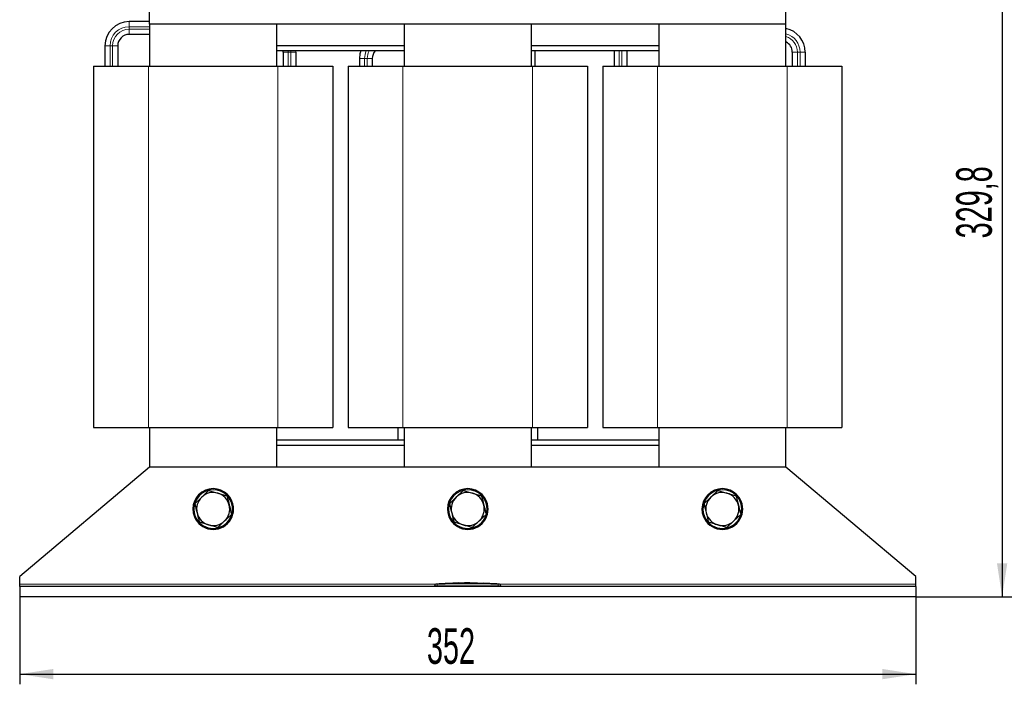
# Model space of a CAD drawing. Header units: millimetres. Extents: x 5 to 418, y 2 to 292.
# Tile 12 of 46: x 61 to 158, y 167 to 232. Entities that reach past the tile are written whole.
import ezdxf

# ---------------------------------------------------------------- set-up
doc = ezdxf.new("R2010")
doc.units = ezdxf.units.MM
doc.layers.add('SLD-0', color=7, linetype='Continuous')
doc.styles.add('SLDTEXTSTYLE0', font='TXT', dxfattribs={"width": 0.605})
doc.dimstyles.new('SLDDIMSTYLE0', dxfattribs={"dimtxt": 3.5, "dimasz": 3.302, "dimexe": 0, "dimexo": 0.0625, "dimgap": 0.875, "dimtad": 1, "dimlfac": 4, "dimrnd": 1e-09, "dimzin": 12, "dimdsep": 46, "dimtxsty": 'SLDTEXTSTYLE0', "dimsah": 1, "dimcen": 0.09, "dimadec": 0, "dimazin": 3, "dimtfac": 1, "dimtofl": 0, "dimtmove": 0, "dimatfit": 3, "dimfxl": 1, "dimfrac": 2, "dimtolj": 1, "dimtzin": 12, "dimarcsym": 0})

# ---------------------------------------------------------------- blocks, each defined once
blk = doc.blocks.new('_D')
at = {"layer": 'SLD-0'}
for p, q in [((61.201, 175.711), (61.201, 167.12)), ((149.201, 175.711), (149.201, 167.12)), ((61.201, 168.12), (149.201, 168.12))]:
    blk.add_line(p, q, dxfattribs=at)
for points in [[(61.201, 168.12), (64.503, 167.612), (64.503, 168.628)], [(149.201, 168.12), (145.899, 168.628), (145.899, 167.612)]]:
    blk.add_solid(points, dxfattribs=at)
at = {"layer": 'SLD-0', "insert": (101.19, 172.631), "char_height": 3.5, "attachment_point": 1, "style": 'SLDTEXTSTYLE0'}
blk.add_mtext('352', dxfattribs=at)
blk = doc.blocks.new('_D_1')
at = {"layer": 'SLD-0'}
for p, q in [((117.126, 258.161), (158.677, 258.161)), ((157.677, 258.161), (157.677, 175.711)), ((149.201, 175.711), (158.677, 175.711))]:
    blk.add_line(p, q, dxfattribs=at)
for points in [[(157.677, 258.161), (157.169, 254.859), (158.185, 254.859)], [(157.677, 175.711), (158.185, 179.013), (157.169, 179.013)]]:
    blk.add_solid(points, dxfattribs=at)
at = {"layer": 'SLD-0', "insert": (153.165, 210.92), "char_height": 3.5, "attachment_point": 1, "rotation": 90, "style": 'SLDTEXTSTYLE0'}
blk.add_mtext('329,8', dxfattribs=at)

msp = doc.modelspace()

# ---------------------------------------------------------------- linework, layer by layer
at = {"color": 7, "linetype": 'Continuous', "lineweight": 25}
for p, q in [((73.9506, 231.961), (73.9506, 244.086)), ((136.4506, 231.961), (136.4506, 244.086)), ((73.9506, 232.2135), (71.9506, 232.2135)), ((136.4506, 231.961), (73.9506, 231.961)), ((73.9506, 231.961), (73.9506, 227.836)), ((86.4506, 227.836), (86.4506, 231.961)), ((98.9506, 231.961), (98.9506, 227.836)), ((111.4506, 227.836), (111.4506, 231.961)), ((123.9506, 231.961), (123.9506, 227.836)), ((136.4506, 227.836), (136.4506, 231.961)), ((73.9506, 230.9585), (71.9506, 230.9585)), ((69.5731, 229.836), (69.5731, 227.836)), ((70.8281, 229.836), (70.8281, 227.836)), ((98.9506, 229.836), (86.4506, 229.836)), ((98.9506, 229.336), (86.4506, 229.336)), ((87.0731, 229.211), (87.0764, 229.336)), ((87.0731, 229.211), (87.0731, 227.836)), ((88.3281, 229.211), (88.3351, 229.336)), ((88.3281, 229.211), (88.3281, 227.836)), ((123.9506, 229.836), (111.4506, 229.836)), ((123.9506, 229.336), (111.4506, 229.336)), ((111.7906, 229.336), (111.7906, 227.836)), ((119.5731, 229.336), (119.5731, 227.836)), ((120.8281, 229.336), (120.8281, 227.836)), ((137.0731, 229.211), (137.0731, 227.836)), ((138.3281, 229.211), (138.3281, 227.836)), ((94.5731, 228.586), (94.5731, 227.836)), ((95.8281, 228.586), (95.8281, 227.836)), ((68.4506, 227.836), (68.4506, 192.336)), ((68.4506, 227.836), (73.8381, 227.836)), ((73.8381, 227.836), (86.5631, 227.836)), ((86.5631, 227.836), (91.9506, 227.836)), ((91.9506, 227.836), (91.9506, 192.336)), ((93.4506, 227.836), (93.4506, 192.336)), ((93.4506, 227.836), (98.8381, 227.836)), ((98.8381, 227.836), (111.5631, 227.836)), ((111.5631, 227.836), (116.9506, 227.836)), ((116.9506, 227.836), (116.9506, 192.336)), ((118.4506, 227.836), (118.4506, 192.336)), ((118.4506, 227.836), (123.8381, 227.836)), ((123.8381, 227.836), (136.5631, 227.836)), ((136.5631, 227.836), (141.9506, 227.836)), ((141.9506, 227.836), (141.9506, 192.336)), ((68.4506, 192.336), (73.8381, 192.336)), ((73.8381, 192.336), (86.5631, 192.336)), ((73.9506, 192.336), (73.9506, 188.461)), ((86.4506, 188.461), (86.4506, 192.336)), ((86.5631, 192.336), (91.9506, 192.336)), ((93.4506, 192.336), (98.8381, 192.336)), ((98.3256, 192.336), (98.3256, 191.086)), ((98.8381, 192.336), (111.5631, 192.336)), ((98.9506, 192.336), (98.9506, 188.461)), ((111.4506, 188.461), (111.4506, 192.336)), ((111.5631, 192.336), (116.9506, 192.336)), ((112.0756, 191.086), (112.0756, 192.336)), ((118.4506, 192.336), (123.8381, 192.336)), ((123.8381, 192.336), (136.5631, 192.336)), ((123.9506, 192.336), (123.9506, 188.461)), ((136.4506, 188.461), (136.4506, 192.336)), ((136.5631, 192.336), (141.9506, 192.336)), ((98.9506, 191.086), (86.4506, 191.086)), ((98.9506, 190.586), (86.4506, 190.586)), ((123.9506, 191.086), (111.4506, 191.086)), ((123.9506, 190.586), (111.4506, 190.586)), ((73.9506, 188.461), (61.2006, 177.711)), ((136.4506, 188.461), (73.9506, 188.461)), ((149.2006, 177.711), (136.4506, 188.461)), ((79.7544, 186.1586), (79.0768, 185.5097)), ((79.7544, 186.1586), (80.6552, 185.8961)), ((80.6552, 185.8961), (81.5559, 185.6337)), ((104.7544, 186.1586), (104.0768, 185.5097)), ((104.7544, 186.1586), (105.6552, 185.8961)), ((105.6552, 185.8961), (106.5559, 185.6337)), ((129.7544, 186.1586), (129.0768, 185.5097)), ((129.7544, 186.1586), (130.6552, 185.8961)), ((130.6552, 185.8961), (131.5559, 185.6337)), ((79.0768, 185.5097), (78.3992, 184.8609)), ((104.0768, 185.5097), (103.3992, 184.8609)), ((129.0768, 185.5097), (128.3992, 184.8609)), ((81.3245, 183.1623), (82.0021, 183.8111)), ((106.3245, 183.1623), (107.0021, 183.8111)), ((131.3245, 183.1623), (132.0021, 183.8111)), ((79.7461, 182.7759), (78.8453, 183.0383)), ((80.6468, 182.5134), (79.7461, 182.7759)), ((80.6468, 182.5134), (81.3245, 183.1623)), ((104.7461, 182.7759), (103.8453, 183.0383)), ((105.6468, 182.5134), (104.7461, 182.7759)), ((105.6468, 182.5134), (106.3245, 183.1623)), ((129.7461, 182.7759), (128.8453, 183.0383)), ((130.6468, 182.5134), (129.7461, 182.7759)), ((130.6468, 182.5134), (131.3245, 183.1623)), ((61.2006, 176.961), (61.2006, 177.711)), ((61.2006, 176.711), (61.2006, 176.961)), ((102.4231, 176.9866), (102.0772, 176.9691)), ((102.973, 177.0135), (102.3891, 176.9935)), ((102.423, 176.9831), (102.9726, 177.0011)), ((102.9726, 176.9961), (102.423, 176.9781)), ((102.423, 176.9831), (102.423, 176.9781)), ((102.9726, 177.0269), (103.5778, 177.0176)), ((102.9726, 177.0011), (102.9726, 176.9961)), ((103.5778, 177.0126), (102.9958, 177.0215)), ((103.7405, 177.0397), (103.244, 177.0227)), ((103.5778, 177.0176), (105.9531, 177.0332)), ((105.9531, 177.0281), (103.5778, 177.0126)), ((103.5778, 177.0176), (103.5778, 177.0126)), ((104.2544, 177.0737), (103.7378, 177.0563)), ((104.8772, 177.0785), (104.255, 177.0573)), ((104.8772, 177.0877), (106.1718, 177.0765)), ((104.8772, 177.0747), (104.8772, 177.0877)), ((105.4152, 177.078), (104.8772, 177.0827)), ((105.9531, 177.0692), (104.8772, 177.0747)), ((105.9531, 177.0332), (105.9531, 177.0281)), ((106.1718, 177.0765), (106.1718, 177.0619)), ((107.9141, 176.9952), (106.1718, 177.0574)), ((106.1718, 177.0303), (107.591, 176.996)), ((106.1718, 177.0303), (106.1718, 177.0252)), ((107.591, 176.991), (106.1718, 177.0252)), ((106.7815, 177.0563), (106.7815, 177.0467)), ((107.2167, 177.0369), (106.7815, 177.0563)), ((106.7815, 177.0513), (107.2167, 177.0319)), ((106.7815, 177.0467), (107.2167, 177.0294)), ((107.3761, 177.0215), (107.3761, 177.0265)), ((107.9827, 176.9888), (107.9827, 176.9838)), ((108.3241, 176.9691), (107.9827, 176.9852)), ((149.2006, 176.961), (149.2006, 177.711)), ((149.2006, 176.711), (149.2006, 176.961)), ((149.2006, 176.711), (61.2006, 176.711)), ((61.2006, 176.711), (61.2006, 175.711)), ((101.9506, 176.711), (101.9506, 176.789)), ((108.4506, 176.711), (108.4506, 176.789)), ((149.2006, 176.711), (149.2006, 175.711)), ((149.2006, 175.711), (61.2006, 175.711))]:
    msp.add_line(p, q, dxfattribs=at)
at = {"color": 7, "linetype": 'Continuous', "lineweight": 18}
for p, q in [((71.9506, 232.2135), (71.9506, 231.7135)), ((73.9506, 231.7135), (71.9506, 231.7135)), ((71.9506, 231.7135), (71.9506, 231.4585)), ((71.9506, 231.4585), (71.9506, 230.9585)), ((73.9506, 231.4585), (71.9506, 231.4585)), ((69.5731, 229.836), (70.0731, 229.836)), ((70.0731, 229.836), (70.0731, 227.836)), ((70.0731, 229.836), (70.3281, 229.836)), ((70.3281, 229.836), (70.8281, 229.836)), ((70.3281, 229.836), (70.3281, 227.836)), ((87.0731, 229.211), (87.5731, 229.211)), ((87.5731, 229.211), (87.5773, 229.336)), ((87.5731, 229.211), (87.5731, 227.836)), ((87.5731, 229.211), (87.8281, 229.211)), ((87.8281, 229.211), (87.833, 229.336)), ((87.8281, 229.211), (87.8281, 227.836)), ((87.8281, 229.211), (88.3281, 229.211)), ((120.0731, 229.336), (120.0731, 227.836)), ((120.3281, 229.336), (120.3281, 227.836)), ((137.0731, 229.211), (137.5731, 229.211)), ((137.5731, 229.211), (137.8281, 229.211)), ((137.5731, 229.211), (137.5731, 227.836)), ((137.8281, 229.211), (138.3281, 229.211)), ((137.8281, 229.211), (137.8281, 227.836)), ((94.5731, 228.586), (95.0731, 228.586)), ((95.0731, 228.586), (95.0731, 227.836)), ((95.0731, 228.586), (95.3281, 228.586)), ((95.3281, 228.586), (95.8281, 228.586)), ((95.3281, 228.586), (95.3281, 227.836)), ((73.8381, 227.836), (73.8381, 192.336)), ((86.5631, 227.836), (86.5631, 192.336)), ((98.8381, 227.836), (98.8381, 192.336)), ((111.5631, 227.836), (111.5631, 192.336)), ((123.8381, 227.836), (123.8381, 192.336)), ((136.5631, 227.836), (136.5631, 192.336)), ((81.9557, 185.0638), (82.0481, 185.1021)), ((106.9557, 185.0638), (107.0481, 185.1021)), ((131.9557, 185.0638), (132.0481, 185.1021)), ((78.4456, 183.6082), (78.3532, 183.5699)), ((103.4456, 183.6082), (103.3532, 183.5699)), ((128.4456, 183.6082), (128.3532, 183.5699)), ((102.0651, 176.961), (61.2006, 176.961)), ((102.1985, 176.9639), (102.2006, 176.789)), ((107.2167, 177.0369), (107.2167, 177.0319)), ((107.591, 176.996), (107.591, 176.991)), ((108.2028, 176.9639), (108.2006, 176.789)), ((149.2006, 176.961), (108.3362, 176.961)), ((102.2006, 176.711), (102.2006, 176.789)), ((108.2006, 176.711), (108.2006, 176.789))]:
    msp.add_line(p, q, dxfattribs=at)
at = {"color": 7, "linetype": 'Continuous', "lineweight": 25, "flags": 128}
msp.add_lwpolyline([(94.6945, 229.336), (94.6188, 229.0498), (94.5731, 228.586)], dxfattribs=at)
at = {"color": 7, "linetype": 'Continuous', "lineweight": 25}
for centre, radius, start, end in [((71.9506, 229.836), 2.3775, 90, 180), ((135.9506, 229.211), 2.3775, 0, 77.859777), ((71.9506, 229.836), 1.1225, 90, 180), ((135.9506, 229.211), 1.1225, 0, 63.548872), ((96.9506, 228.586), 1.1225, 138.075448, 180), ((80.2006, 184.336), 2, 22.522674, 202.522674), ((80.2006, 184.336), 1.9, 22.522674, 202.522674), ((80.2006, 184.336), 1.625, 73.756262, 133.756262), ((80.2006, 184.336), 1.625, 13.756262, 73.756262), ((105.2006, 184.336), 2, 22.522674, 202.522674), ((105.2006, 184.336), 1.9, 22.522674, 202.522674), ((105.2006, 184.336), 1.625, 73.756262, 133.756262), ((105.2006, 184.336), 1.625, 13.756262, 73.756262), ((130.2006, 184.336), 2, 22.522674, 202.522674), ((130.2006, 184.336), 1.9, 22.522674, 202.522674), ((130.2006, 184.336), 1.625, 73.756262, 133.756262), ((130.2006, 184.336), 1.625, 13.756262, 73.756262), ((80.2006, 184.336), 2, 202.522674, 22.522674), ((80.2006, 184.336), 1.9, 202.522674, 22.522674), ((80.2006, 184.336), 1.625, 133.756262, 193.756262), ((80.2006, 184.336), 1.625, 313.756262, 13.756262), ((105.2006, 184.336), 2, 202.522674, 22.522674), ((105.2006, 184.336), 1.9, 202.522674, 22.522674), ((105.2006, 184.336), 1.625, 133.756262, 193.756262), ((105.2006, 184.336), 1.625, 313.756262, 13.756262), ((130.2006, 184.336), 2, 202.522674, 22.522674), ((130.2006, 184.336), 1.9, 202.522674, 22.522674), ((130.2006, 184.336), 1.625, 133.756262, 193.756262), ((130.2006, 184.336), 1.625, 313.756262, 13.756262), ((80.2006, 184.336), 1.625, 193.756262, 253.756262), ((105.2006, 184.336), 1.625, 193.756262, 253.756262), ((130.2006, 184.336), 1.625, 193.756262, 253.756262), ((80.2006, 184.336), 1.625, 253.756262, 313.756262), ((105.2006, 184.336), 1.625, 253.756262, 313.756262), ((130.2006, 184.336), 1.625, 253.756262, 313.756262), ((102.1256, 176.7968), 0.175, 93.308358, 180.001701), ((108.2756, 176.7968), 0.175, 359.998284, 86.658763)]:
    msp.add_arc(centre, radius, start, end, dxfattribs=at)
at = {"color": 7, "linetype": 'Continuous', "lineweight": 18}
for centre, radius, start, end in [((71.9506, 229.836), 1.8775, 90, 180), ((71.9506, 229.836), 1.6225, 90, 180), ((135.9506, 229.211), 1.8775, 0, 74.555098), ((135.9506, 229.211), 1.6225, 0, 72.051235), ((96.9506, 228.586), 1.8775, 156.455114, 180), ((96.9506, 228.586), 1.6225, 152.467633, 180), ((102.1256, 176.789), 0.175, 90.990495, 179.998049), ((108.2756, 176.789), 0.175, 0.001948, 89.00993)]:
    msp.add_arc(centre, radius, start, end, dxfattribs=at)
at = {"color": 7, "linetype": 'Continuous', "lineweight": 25}
for points, knots in [([(78.3992, 184.8609), (78.4015, 184.8514), (78.475, 184.551), (78.5498, 184.2455), (78.6222, 183.9496)], [0, 0, 0, 0, 0.03148504, 1, 1, 1, 1]), ([(81.5559, 185.6337), (81.5582, 185.6242), (81.6318, 185.3239), (81.7066, 185.0183), (81.779, 184.7224)], [0, 0, 0, 0, 0.031485, 1, 1, 1, 1]), ([(81.779, 184.7224), (81.8355, 184.4917), (81.9104, 184.1859), (81.984, 183.885), (82.0021, 183.8111)], [0, 0, 0, 0, 0.7546767, 1, 1, 1, 1]), ([(103.3992, 184.8609), (103.4015, 184.8514), (103.475, 184.551), (103.5498, 184.2455), (103.6222, 183.9496)], [0, 0, 0, 0, 0.03148504, 1, 1, 1, 1]), ([(106.5559, 185.6337), (106.5582, 185.6242), (106.6318, 185.3239), (106.7066, 185.0183), (106.779, 184.7224)], [0, 0, 0, 0, 0.03148504, 1, 1, 1, 1]), ([(106.779, 184.7224), (106.8355, 184.4917), (106.9104, 184.1859), (106.984, 183.885), (107.0021, 183.8111)], [0, 0, 0, 0, 0.7546767, 1, 1, 1, 1]), ([(128.3992, 184.8609), (128.4015, 184.8514), (128.475, 184.551), (128.5498, 184.2455), (128.6222, 183.9496)], [0, 0, 0, 0, 0.03148504, 1, 1, 1, 1]), ([(131.5559, 185.6337), (131.5582, 185.6242), (131.6318, 185.3239), (131.7066, 185.0183), (131.779, 184.7224)], [0, 0, 0, 0, 0.031485, 1, 1, 1, 1]), ([(131.779, 184.7224), (131.8355, 184.4917), (131.9104, 184.1859), (131.984, 183.885), (132.0021, 183.8111)], [0, 0, 0, 0, 0.7546767, 1, 1, 1, 1]), ([(78.6222, 183.9496), (78.6787, 183.7188), (78.7536, 183.4131), (78.8273, 183.1121), (78.8453, 183.0383)], [0, 0, 0, 0, 0.7546767, 1, 1, 1, 1]), ([(103.6222, 183.9496), (103.6787, 183.7188), (103.7536, 183.4131), (103.8273, 183.1121), (103.8453, 183.0383)], [0, 0, 0, 0, 0.75467667, 1, 1, 1, 1]), ([(128.6222, 183.9496), (128.6787, 183.7188), (128.7536, 183.4131), (128.8273, 183.1121), (128.8453, 183.0383)], [0, 0, 0, 0, 0.7546767, 1, 1, 1, 1]), ([(107.375, 177.0268), (107.3712, 177.0273), (107.3636, 177.0284), (107.3309, 177.0307), (107.2865, 177.0333), (107.2458, 177.0355), (107.2224, 177.0366), (107.2167, 177.0369)], [0, 0, 0, 0, 0.23138194, 0.46295493, 0.69476113, 0.92676565, 1, 1, 1, 1]), ([(107.2167, 177.0319), (107.2347, 177.031), (107.2705, 177.0292), (107.3184, 177.0265), (107.3541, 177.0241), (107.3743, 177.0223), (107.3741, 177.0217), (107.374, 177.0215)], [0, 0, 0, 0, 0.2150885, 0.4301767, 0.6452497, 0.8601714, 1, 1, 1, 1]), ([(107.2167, 177.0294), (107.2346, 177.0287), (107.2704, 177.0272), (107.3183, 177.0259), (107.354, 177.0254), (107.3742, 177.0256), (107.3741, 177.0262), (107.3741, 177.0265)], [0, 0, 0, 0, 0.2147891, 0.4295851, 0.6442208, 0.8587329, 1, 1, 1, 1]), ([(107.591, 176.996), (107.6386, 176.9947), (107.7338, 176.9921), (107.86, 176.99), (107.942, 176.9889), (107.9724, 176.9888), (107.9827, 176.9888)], [0, 0, 0, 0, 0.2851253, 0.5702516, 0.8553553, 1, 1, 1, 1]), ([(107.9827, 176.9838), (107.9603, 176.9839), (107.9156, 176.9842), (107.8003, 176.9859), (107.6866, 176.9882), (107.6151, 176.9903), (107.591, 176.991)], [0, 0, 0, 0, 0.285052, 0.570102, 0.8551915, 1, 1, 1, 1]), ([(107.9827, 176.9888), (108.0122, 176.9885), (108.0512, 176.9881), (108.0412, 176.9895), (108.0388, 176.9898)], [0, 0, 0, 0, 0.7597868, 1, 1, 1, 1]), ([(108.0381, 176.9848), (108.0405, 176.9845), (108.0489, 176.9832), (108.0102, 176.9835), (107.9827, 176.9838)], [0, 0, 0, 0, 0.2906381, 1, 1, 1, 1]), ([(101.9506, 176.789), (101.9506, 176.7919), (101.9506, 176.7965), (101.9506, 176.796), (101.9506, 176.7959)], [0, 0, 0, 0, 0.6377978, 1, 1, 1, 1]), ([(108.4506, 176.7959), (108.4506, 176.7961), (108.4506, 176.7968), (108.4506, 176.7921), (108.4506, 176.789)], [0, 0, 0, 0, 0.3187816, 1, 1, 1, 1])]:
    msp.add_open_spline(points, degree=3, knots=knots, dxfattribs=at)
at = {"color": 7, "linetype": 'Continuous', "lineweight": 18}
for points, knots in [([(102.1156, 176.9706), (102.1154, 176.9707), (102.1149, 176.9712), (102.1196, 176.9668), (102.1226, 176.9639)], [0, 0, 0, 0, 0.3621246, 1, 1, 1, 1]), ([(102.1226, 176.9639), (102.123, 176.9639), (102.1241, 176.9637), (102.1334, 176.9636), (102.1505, 176.9636), (102.1731, 176.9637), (102.1901, 176.9639), (102.1985, 176.9639)], [0, 0, 0, 0, 0.1406569, 0.3555038, 0.5710329, 0.7861716, 1, 1, 1, 1]), ([(102.1985, 176.9639), (103.1993, 176.9728), (105.2007, 176.9906), (107.2021, 176.9728), (108.2028, 176.9639)], [0, 0, 0, 0, 0.50003916, 1, 1, 1, 1]), ([(108.2028, 176.9639), (108.2083, 176.9639), (108.2223, 176.9637), (108.2435, 176.9636), (108.2627, 176.9636), (108.2759, 176.9637), (108.2777, 176.9638), (108.2787, 176.9639)], [0, 0, 0, 0, 0.1405668, 0.3553275, 0.5708435, 0.7860436, 1, 1, 1, 1]), ([(108.2787, 176.9639), (108.2819, 176.967), (108.2866, 176.9714), (108.2859, 176.9708), (108.2857, 176.9706)], [0, 0, 0, 0, 0.6810033, 1, 1, 1, 1]), ([(102.2006, 176.789), (102.1725, 176.7889), (102.1163, 176.7887), (102.0414, 176.7886), (101.9849, 176.7886), (101.9549, 176.7888), (101.9519, 176.7889), (101.9506, 176.789)], [0, 0, 0, 0, 0.2146723, 0.429352, 0.6440261, 0.8586954, 1, 1, 1, 1]), ([(108.2006, 176.789), (107.2007, 176.7986), (105.2007, 176.8179), (103.2007, 176.7986), (102.2006, 176.789)], [0, 0, 0, 0, 0.499961, 1, 1, 1, 1]), ([(108.4506, 176.789), (108.4479, 176.7889), (108.4423, 176.7887), (108.3993, 176.7886), (108.3358, 176.7886), (108.2655, 176.7888), (108.2191, 176.7889), (108.2006, 176.789)], [0, 0, 0, 0, 0.2146728, 0.4293525, 0.6440267, 0.8586958, 1, 1, 1, 1])]:
    msp.add_open_spline(points, degree=3, knots=knots, dxfattribs=at)

# ---------------------------------------------------------------- dimensions: what is measured, and where the dimension line sits
at = {"layer": 'SLD-0'}
dim = msp.add_linear_dim(base=(157.677, 175.711), p1=(117.1256, 258.161), p2=(149.2006, 175.711), angle=90, dimstyle='SLDDIMSTYLE0', dxfattribs=at)
dim.commit()
dim.dimension.update_dxf_attribs({"geometry": '_D_1', "text_midpoint": (157.677, 216.936), "dimtype": 160})
dim = msp.add_linear_dim(base=(149.2006, 168.1198), p1=(61.2006, 175.711), p2=(149.2006, 175.711), dimstyle='SLDDIMSTYLE0', dxfattribs=at)
dim.commit()
dim.dimension.update_dxf_attribs({"geometry": '_D', "text_midpoint": (105.2006, 168.1198), "dimtype": 160})

doc.saveas('drawing.dxf')
